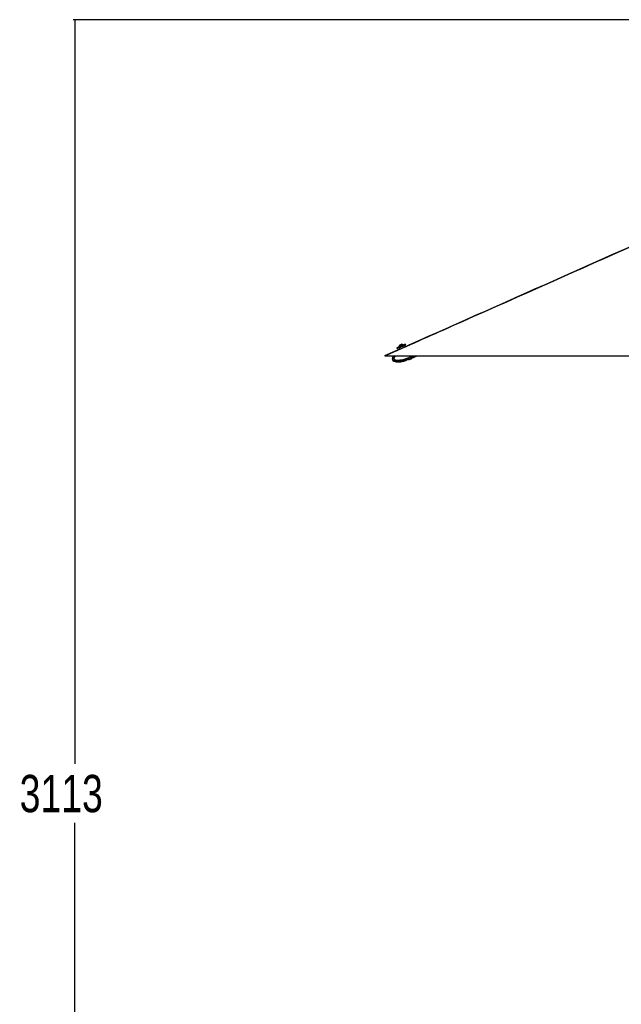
# Model space of a CAD drawing. Header units: millimetres. Extents: x 20 to 26059, y 28 to 17638.
# Tile 2 of 73: x 729 to 3150, y 4161 to 8122. Entities that reach past the tile are written whole.
import ezdxf

# ---------------------------------------------------------------- set-up
doc = ezdxf.new("R2010")
doc.units = ezdxf.units.MM
doc.layers.add('COMPONENT_GEOMETRY', color=7, linetype='Continuous')
doc.styles.add('SLDTEXTSTYLE0', font='TXT', dxfattribs={"width": 0.75})
doc.dimstyles.new('SLDDIMSTYLE0', dxfattribs={"dimtxt": 150, "dimasz": 6.604, "dimexe": 0, "dimexo": 0.0625, "dimgap": 37.5, "dimtad": 0, "dimtih": 1, "dimtoh": 1, "dimdec": 0, "dimlfac": 0.5, "dimrnd": 1e-09, "dimzin": 12, "dimdsep": 46, "dimtxsty": 'SLDTEXTSTYLE0', "dimsah": 1, "dimcen": 0.09, "dimadec": 0, "dimazin": 3, "dimtfac": 1, "dimtdec": 0, "dimtofl": 0, "dimtmove": 0, "dimatfit": 3, "dimfxl": 1, "dimfrac": 2, "dimtolj": 1, "dimtzin": 12, "dimarcsym": 0})

# ---------------------------------------------------------------- blocks, each defined once
blk = doc.blocks.new('_D_2')
at = {"layer": 'COMPONENT_GEOMETRY', "color": 7, "ltscale": 2}
for p, q in [((9012.3, 8122.3), (943.9, 8122.3)), ((950.2, 8122.3), (950.2, 5128.7)), ((950.2, 1897), (950.2, 4890.6)), ((8163.9, 1897), (943.9, 1897))]:
    blk.add_line(p, q, dxfattribs=at)
for points in [[(950.2, 8122.3), (949.2, 8115.7), (951.2, 8115.7)], [(950.2, 1897), (951.2, 1903.6), (949.2, 1903.6)]]:
    blk.add_solid(points, dxfattribs=at)
at = {"layer": 'COMPONENT_GEOMETRY', "color": 7, "ltscale": 2, "insert": (728.5, 5084), "char_height": 150, "attachment_point": 1, "style": 'SLDTEXTSTYLE0'}
blk.add_mtext('3113', dxfattribs=at)

msp = doc.modelspace()

# ---------------------------------------------------------------- linework, layer by layer
at = {"color": 7, "linetype": 'Continuous', "lineweight": 25, "ltscale": 2}
for p, q in [((2272.27, 6813.64), (2271.97, 6814.34)), ((2282.19, 6814.16), (2280.79, 6817.37)), ((2258, 6796.37), (2197.24, 6769.36)), ((2246.35, 6802.29), (2247.75, 6799.09)), ((2254.56, 6806.72), (2254.87, 6806.02)), ((2255.76, 6801.5), (2258, 6796.37)), ((2277.19, 6804.9), (2274.99, 6809.92)), ((2199.35, 6769.33), (3216.3, 6769.33)), ((2282.85, 6751.83), (2280.34, 6750.06)), ((2290.84, 6755.03), (2285.12, 6753.11)), ((2296.72, 6755.57), (2293.5, 6755.42)), ((2297.01, 6755.81), (2303.57, 6758.35)), ((2300.03, 6766.44), (2298.76, 6769.33)), ((2300.03, 6766.43), (2303.15, 6767.8)), ((2300.03, 6766.44), (2300.03, 6766.43)), ((2302.18, 6762), (2302.01, 6761.91)), ((2305.12, 6763.29), (2302.18, 6762)), ((2303.7, 6768.04), (2303.13, 6769.33)), ((2303.57, 6758.35), (2306.69, 6759.71)), ((2307.24, 6759.95), (2328.66, 6769.33))]:
    msp.add_line(p, q, dxfattribs=at)
at = {"color": 8, "linetype": 'Continuous', "lineweight": 25, "ltscale": 2}
for p, q in [((2303.15, 6767.8), (2302.48, 6769.33)), ((2303.7, 6768.04), (2306.65, 6769.33)), ((2305.67, 6763.53), (2318.93, 6769.33))]:
    msp.add_line(p, q, dxfattribs=at)
at = {"color": 7, "linetype": 'Continuous', "lineweight": 25, "ltscale": 2, "flags": 128}
for points in [[(2246.35, 6802.29), (2246.36, 6802.3), (2246.84, 6802.51), (2247.95, 6802.99), (2249.67, 6803.75), (2251.92, 6804.73), (2254.62, 6805.91), (2257.66, 6807.24), (2260.93, 6808.67), (2264.3, 6810.15), (2267.64, 6811.61), (2270.83, 6813.01), (2273.73, 6814.28), (2276.25, 6815.38), (2278.28, 6816.27), (2279.74, 6816.91), (2280.59, 6817.28), (2280.79, 6817.37)], [(2247.75, 6799.09), (2247.77, 6799.09), (2248.24, 6799.3), (2249.35, 6799.79), (2251.07, 6800.54), (2253.32, 6801.52), (2256.02, 6802.71), (2259.06, 6804.04), (2262.33, 6805.47), (2265.7, 6806.94), (2269.04, 6808.41), (2272.23, 6809.8), (2275.14, 6811.08), (2277.65, 6812.18), (2279.68, 6813.07), (2281.15, 6813.71), (2281.99, 6814.08), (2282.19, 6814.16)], [(2254.56, 6806.72), (2254.72, 6806.79), (2255.48, 6807.12), (2256.83, 6807.71), (2258.64, 6808.5), (2260.81, 6809.45), (2263.15, 6810.48), (2265.5, 6811.51), (2267.69, 6812.46), (2269.54, 6813.28), (2270.94, 6813.89), (2271.76, 6814.25), (2271.97, 6814.34)], [(2257.01, 6812.96), (2257.22, 6813.06), (2258.05, 6813.42), (2259.38, 6814), (2261.01, 6814.71), (2262.7, 6815.45), (2264.18, 6816.1), (2265.23, 6816.56), (2265.7, 6816.77), (2265.71, 6816.77)], [(2232.28, 6769.33), (2231.93, 6768.82), (2230.07, 6765.37), (2229, 6762.48), (2228.4, 6759.1), (2228.56, 6756.37), (2229.24, 6754.15), (2230.67, 6751.84), (2233.76, 6749.18), (2236.23, 6747.9), (2239.49, 6746.78), (2243.67, 6745.92), (2248.89, 6745.47), (2255.25, 6745.54), (2262.79, 6746.28), (2274.67, 6748.54), (2279.97, 6750.06), (2279.97, 6750.06)], [(2303.7, 6768.04), (2303.69, 6768.03), (2303.66, 6768.02), (2303.6, 6768), (2303.54, 6767.97), (2303.45, 6767.93), (2303.36, 6767.89), (2303.26, 6767.84), (2303.15, 6767.8)], [(2305.12, 6763.29), (2304.94, 6763.7), (2304.74, 6764.17), (2304.51, 6764.69), (2304.26, 6765.25), (2304, 6765.86), (2303.72, 6766.49), (2303.44, 6767.14), (2303.15, 6767.8)], [(2305.67, 6763.53), (2305.49, 6763.94), (2305.29, 6764.41), (2305.06, 6764.93), (2304.81, 6765.49), (2304.55, 6766.1), (2304.27, 6766.73), (2303.99, 6767.38), (2303.7, 6768.04)], [(2307.24, 6759.95), (2307.14, 6760.18), (2306.84, 6760.87), (2306.34, 6761.99), (2305.67, 6763.53)]]:
    msp.add_lwpolyline(points, dxfattribs=at)
at = {"color": 8, "linetype": 'Continuous', "lineweight": 25, "ltscale": 2, "flags": 128}
for points in [[(2274.99, 6809.92), (2274.66, 6809.78), (2273.7, 6809.36), (2272.18, 6808.69), (2270.18, 6807.81), (2267.86, 6806.8), (2265.37, 6805.71), (2262.88, 6804.62), (2260.56, 6803.6), (2258.57, 6802.73), (2257.04, 6802.06), (2256.08, 6801.64), (2255.76, 6801.5), (2255.76, 6801.5)], [(2303.57, 6758.35), (2303.47, 6758.58), (2303.17, 6759.26), (2302.68, 6760.38), (2302.01, 6761.91)], [(2306.69, 6759.71), (2306.59, 6759.94), (2306.29, 6760.63), (2305.79, 6761.75), (2305.12, 6763.29)]]:
    msp.add_lwpolyline(points, dxfattribs=at)
at = {"color": 7, "linetype": 'Continuous', "lineweight": 25, "ltscale": 4}
for centre, radius, start, end in [((2265.18, 6806.16), 10.63, 50.3045, 87.10201), ((2265.18, 6806.16), 10.63, 140.18375, 176.98126), ((2256.67, 6801.9), 1, 113.64288, 203.64288), ((2274.08, 6809.52), 1, 23.64288, 113.64288), ((2304.95, 6763.81), 0.554, 288.5771, 17.42708), ((2306.45, 6760.26), 0.6, 293.64288, 23.64288)]:
    msp.add_arc(centre, radius, start, end, dxfattribs=at)
at = {"color": 7, "linetype": 'Continuous', "lineweight": 25, "ltscale": 2}
for points, knots in [([(4939.63, 7987.83), (4817.84, 7933.63), (4462.03, 7775.29), (3638.08, 7408.93), (2846.44, 7056.99), (2288.84, 6809.11), (2199.35, 6769.33)], [0, 0, 0, 0, 0.133354, 0.3895813, 0.9020384, 1, 1, 1, 1]), ([(4937.96, 7987.84), (4917.55, 7978.76), (4683.18, 7874.47), (3970.71, 7557.77), (3104.21, 7172.53), (2451.67, 6882.46), (2277.19, 6804.9)], [0, 0, 0, 0, 0.0230229, 0.2642832, 0.8032834, 1, 1, 1, 1]), ([(2199.35, 6769.33), (2198.6, 6769.33), (2197.58, 6769.33), (2197.14, 6769.33), (2197.23, 6769.33), (2197.25, 6769.33)], [0, 0, 0, 0, 0.65249744, 0.88974136, 1, 1, 1, 1]), ([(2280.01, 6749.92), (2280, 6749.92), (2279.97, 6749.9), (2280.19, 6750), (2280.34, 6750.06)], [0, 0, 0, 0, 0.2890047, 1, 1, 1, 1]), ([(2282.85, 6751.83), (2282.99, 6751.97), (2283.29, 6752.26), (2284.05, 6752.7), (2284.71, 6752.98), (2285.07, 6753.09), (2285.12, 6753.11)], [0, 0, 0, 0, 0.319567, 0.6395658, 0.9469668, 1, 1, 1, 1]), ([(2290.84, 6755.03), (2291.15, 6755.13), (2291.78, 6755.33), (2292.67, 6755.45), (2293.22, 6755.45), (2293.46, 6755.42), (2293.5, 6755.42)], [0, 0, 0, 0, 0.3057479, 0.610857, 0.9306656, 1, 1, 1, 1]), ([(2296.72, 6755.57), (2296.86, 6755.6), (2297.1, 6755.66), (2297.08, 6755.66), (2297.07, 6755.66)], [0, 0, 0, 0, 0.6381312, 1, 1, 1, 1]), ([(2300.03, 6766.43), (2300.32, 6765.82), (2300.89, 6764.6), (2301.63, 6763.08), (2302.02, 6762.31), (2302.17, 6762.01), (2302.18, 6762)], [0, 0, 0, 0, 0.3503129, 0.7005945, 0.985924, 1, 1, 1, 1])]:
    msp.add_open_spline(points, degree=3, knots=knots, dxfattribs=at)
at = {"color": 8, "linetype": 'Continuous', "lineweight": 25, "ltscale": 2}
for points, knots in [([(2302.01, 6761.91), (2302.01, 6761.91), (2302.01, 6757.59), (2286.42, 6757.22), (2275.82, 6750.6), (2262.42, 6748.06), (2252.03, 6746.81), (2244.16, 6747.03), (2237.83, 6748.46), (2233.95, 6750.22), (2231.59, 6752.45), (2230.24, 6754.58), (2229.45, 6757.13), (2229.69, 6761.06), (2231.21, 6765.3), (2233.11, 6768.02), (2234.03, 6769.33)], [0, 0, 0, 0, 0.0000013, 0.1405659, 0.3304809, 0.4668061, 0.5655686, 0.6727945, 0.7192623, 0.7754787, 0.8083221, 0.8225969, 0.856683, 0.89271, 0.9481423, 1, 1, 1, 1]), ([(2240.93, 6769.33), (2240.33, 6768.67), (2238.51, 6766.65), (2236.37, 6763.35), (2235.03, 6759.99), (2234.84, 6757.84), (2235.14, 6756.77), (2235.69, 6755.93), (2237.05, 6754.72), (2239.64, 6753.61), (2244.77, 6752.45), (2251.75, 6752.26), (2261.49, 6753.29), (2273.73, 6755.99), (2287.04, 6760.42), (2296.1, 6764.62), (2300.03, 6766.44)], [0, 0, 0, 0, 0.0324565, 0.0984954, 0.1418221, 0.1620803, 0.1756195, 0.1813007, 0.1983224, 0.2403635, 0.2821352, 0.3887466, 0.4918533, 0.6374564, 0.8427909, 1, 1, 1, 1])]:
    msp.add_open_spline(points, degree=3, knots=knots, dxfattribs=at)

# ---------------------------------------------------------------- dimensions: what is measured, and where the dimension line sits
at = {"layer": 'COMPONENT_GEOMETRY', "color": 7, "ltscale": 2}
dim = msp.add_linear_dim(base=(950.2, 8122.33), p1=(8166.49, 1897.03), p2=(9014.84, 8122.33), angle=90, dimstyle='SLDDIMSTYLE0', dxfattribs=at)
dim.commit()
dim.dimension.update_dxf_attribs({"geometry": '_D_2', "text_midpoint": (950.2, 5009.68), "dimtype": 160})

doc.saveas('drawing.dxf')
